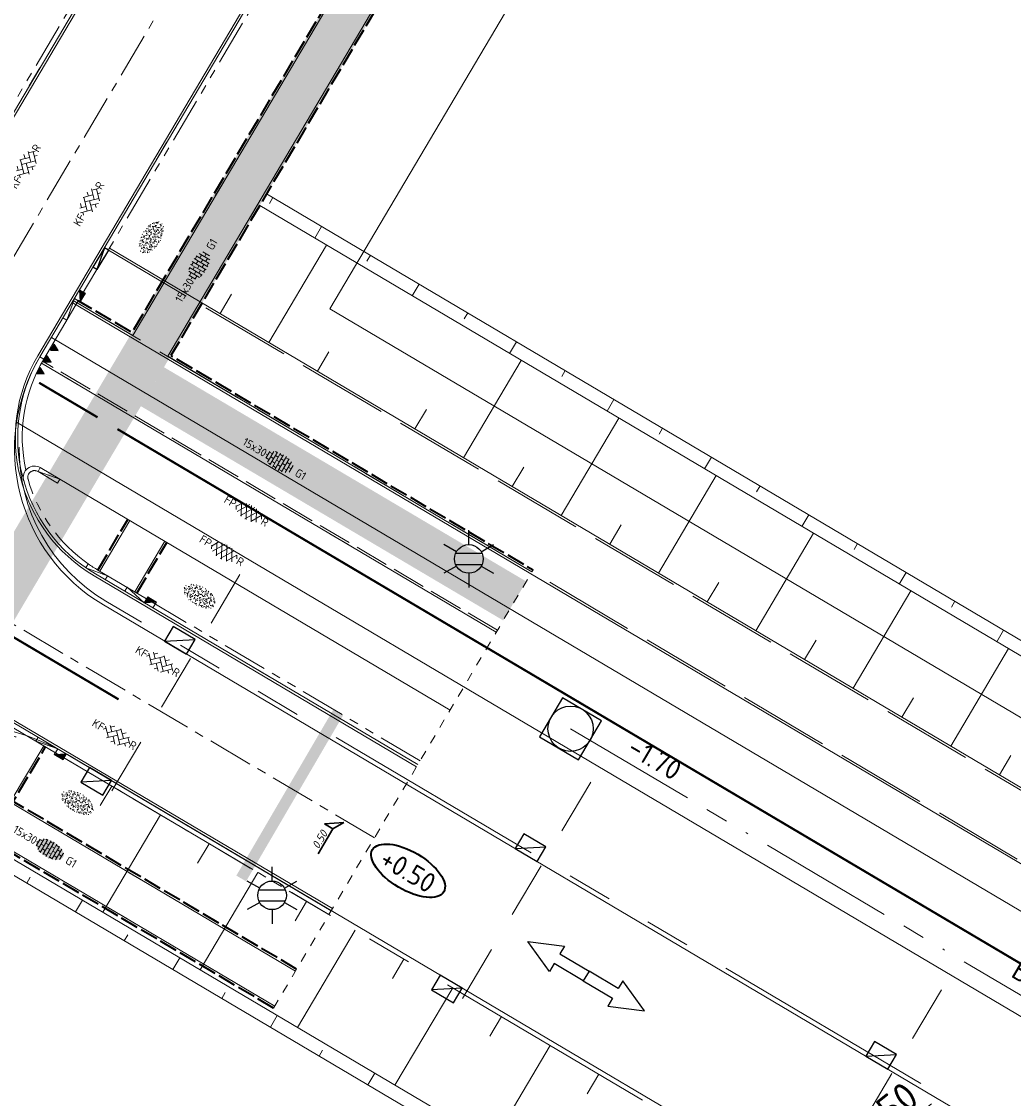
# Model space of a CAD drawing. Header units: metres. Extents: x 90704 to 91821, y 464826 to 465227.
# Tile 13 of 27: x 90816 to 90860, y 465054 to 465102. Entities that reach past the tile are written whole.
import ezdxf
from ezdxf.enums import TextEntityAlignment as Align

# ---------------------------------------------------------------- set-up
doc = ezdxf.new("R2010")
doc.units = ezdxf.units.M
for name, pattern in [('AM-AS', [16, 10, -2, 2, -2]), ('NLCS-HIDDEN', [4, 2, -2]), ('RI-BETON_700', [10, 6, -1, 1, -1, 0, -1]), ('RI-HWA_KOLKAANSLUITING', [4.3, 2.5, -1.8]), ('VH-GAZONBAND_100X200', [9.5, 7.5, -2]), ('VH-OPSLUITBAND_100X200_A', [10, 4, -1, 4, -1]), ('VH-TROTTOIRBAND_180-200', [20, 10, -2, 2, -2, 2, -2]), ('VW-30-270_STREEP', [3, 0.3, -2.7]), ('XX-HIDDEN', [4, 2, -2])]:
    doc.linetypes.add(name, pattern=pattern)
for name, color, linetype, lineweight in [('92.2_nieuwe bebouwing - new building', 21, 'Continuous', 18), ('B-WE-GW-BERM-G', 251, 'Continuous', 18), ('B-WE-GW-TALUDARCERING_KORT-G', 253, 'Continuous', 18), ('B-WE-GW-TALUDARCERING_LANG-G', 253, 'Continuous', 18), ('B-WE-IE-MEUBILAIR_WEGMEUBILAIR_LICHTMAST-S', 252, 'Continuous', 25), ('B-WE-KL-ET_LS_OV_MANTELBUIS-G', 253, 'Continuous', 18), ('B-WE-OG-WEG_RIJRICHTING-S', 253, 'Continuous', 25), ('B-WE-RI-HWA_KOLK_TROTTOIRKOLK-S', 252, 'Continuous', 25), ('B-WE-RI-HWA_KOLKAANSLUITING_PVC-G', 253, 'RI-HWA_KOLKAANSLUITING', 18), ('B-WE-RI-HWA_RIOOLPUT_INSPECTIEPUT-S', 252, 'Continuous', 25), ('B-WE-RI-HWA_STROOMRICHTING-S', 253, 'Continuous', 25), ('B-WE-RI-HWA_TRANSPORTLEIDING_BETON_700-G', 253, 'RI-BETON_700', 18), ('B-WE-VH-HOOGTELABEL-S', 253, 'Continuous', 25), ('B-WE-VH-KANTOPSLUITING_ELEMENT_VERLOOPBAND-S', 252, 'Continuous', 25), ('B-WE-VH-KANTOPSLUITING_OPSLUITBAND_100X200-G', 252, 'VH-OPSLUITBAND_100X200_A', 18), ('B-WE-VH-KANTOPSLUITING_TROTTOIRBAND_180 200_250-G', 252, 'VH-TROTTOIRBAND_180-200', 18), ('B-WE-VH-VERHARDING-G', 251, 'Continuous', 18), ('B-WE-VW-MARKERING_DWARS_DRIEHOEK-S', 253, 'Continuous', 25), ('B-WE-VW-MARKERING_LANGS_STREEP_30270-G', 253, 'VW-30-270_STREEP', 13), ('B-WE-VW-MARKERING_LANGS_STREEP_DOORGETROKKEN_010-G', 253, 'Continuous', 13), ('N-WE-GR-GRAS-S', 21, 'Continuous', 18), ('N-WE-RI-HWA_KOLK-S', 21, 'Continuous', 18), ('N-WE-VH-KANTOPSLUITING_GAZONBAND_100X200-G', 21, 'VH-GAZONBAND_100X200', 18), ('N-WE-VH-KANTOPSLUITING_INRITBAND-G', 21, 'Continuous', 18), ('N-WE-VH-KANTOPSLUITING_OPSLUITBAND_100X200-G', 21, 'VH-OPSLUITBAND_100X200_A', 35), ('N-WE-VH-KANTOPSLUITING_TROTTOIRBAND_180 200-G', 21, 'VH-TROTTOIRBAND_180-200', 18), ('N-WE-VH-KANTOPSLUITING_VERLOOPBAND-G', 21, 'VH-TROTTOIRBAND_180-200', 18), ('N-WE-VH-KANTOPSLUITING_VOORKANTBAND-G', 21, 'Continuous', 18), ('N-WE-VH-KANTVERHARDING-GD', 21, 'Continuous', 18), ('N-WE-VH-KANTVERHARDING_STREKLAAG-G', 21, 'Continuous', 18), ('N-WE-VH-M-500', 7, 'Continuous', 18), ('N-WE-VH-MATERIAALGRENS-G', 21, 'XX-HIDDEN', 18), ('N-WE-VH-VERHARDING_ASFALT-S', 21, 'Continuous', 18), ('N-WE-VH-VERHARDING_BETONSTRAATSTEEN-S', 21, 'Continuous', 18), ('N-WE-VH-VERHARDING_TEGEL-S', 21, 'Continuous', 18), ('X-XX-AL-HOOGTELABEL-S', 21, 'Continuous', 30), ('X-XX-AL-REFERENTIE-G', 7, 'Continuous', 18)]:
    doc.layers.add(name, color=color, linetype=linetype, lineweight=lineweight)
doc.layers.add('N-WE-AM-AS_WEG-G', color=21, linetype='AM-AS', lineweight=18, plot=False)
doc.layers.add('opsluitband afstand', color=21, linetype='Continuous', lineweight=18, plot=False)
doc.layers.add('N-WE-KL-STROOK-G', color=21, linetype='NLCS-HIDDEN', lineweight=18, transparency=0.5)
doc.styles.add('NLCS-ISO', font='NLCS-ISO.ttf')
doc.styles.add('NLCS-ISO-M500-T25', font='NLCS-ISO.ttf', dxfattribs={"height": 1.25})
doc.dimstyles.new('NLCS-M500-T25-PIJL_L2_H1', dxfattribs={"dimscale": 0.5, "dimtxt": 2.5, "dimasz": 2.5, "dimexe": 2, "dimexo": 2, "dimgap": 0.7, "dimtad": 1, "dimzin": 0, "dimdsep": 46, "dimtxsty": 'NLCS-ISO-M500-T25', "dimcen": 0, "dimdle": 2, "dimclrd": 256, "dimclre": 256, "dimclrt": 256, "dimadec": 1, "dimazin": 0, "dimtfac": 1, "dimtdec": 3, "dimtofl": 0, "dimtmove": 0, "dimatfit": 3, "dimfxl": 2, "dimfxlon": 1, "dimtfillclr": 256, "dimtolj": 1, "dimtzin": 0, "dimlwd": -1, "dimlwe": -1, "dimarcsym": 0})

# ---------------------------------------------------------------- blocks, each defined once
blk = doc.blocks.new('SRO-RIJRICHTING-SO')
blk.add_lwpolyline([(3, 0), (1.5, -0.65), (1.5, -0.25), (0, -0.25), (0, 0.25), (1.5, 0.25), (1.5, 0.65)], close=True)
blk = doc.blocks.new('*U80')
at = {"color": 0, "style": 'NLCS-ISO'}
for tag, p in [('BOB_LINKS', (-41.259, 3.388)), ('BOB_RECHTS', (41.252, 3.468)), ('RIOOLINFO', (-0.002, 1.911))]:
    blk.add_attdef(tag, text='', height=1.8, rotation=0.05563, dxfattribs=at).set_placement(p, align=Align.MIDDLE_CENTER)
blk = doc.blocks.new('B-SRI-KOLK_TROTTOIR-SO')
blk.add_line((-1.125, 0), (1.125, 1.5))
at = {"flags": 128}
blk.add_lwpolyline([(-1.125, 0), (1.125, 0), (1.125, 1.5), (-1.125, 1.5)], close=True, dxfattribs=at)
blk = doc.blocks.new('SAL-HOOGTELABEL_AANLEG-SO')
at = {"linetype": 'Continuous', "lineweight": 35}
blk.add_ellipse((0, 0), major_axis=(-7.32, 0), ratio=0.459953, dxfattribs=at)
at = {"style": 'NLCS-ISO'}
blk.add_attdef('HOOGTE', text='', height=3.5, dxfattribs=at).set_placement((0, 0), align=Align.MIDDLE_CENTER)
blk = doc.blocks.new('N-SVW-MARKERING_DWARS_DRIEHOEK_30 30')
at = {"flags": 128}
blk.add_lwpolyline([(0.15, -0.15), (0.3, 0.15), (0, 0.15)], close=True, dxfattribs=at)
blk.add_solid([(0, 0.15), (0.3, 0.15), (0.15, -0.15), (0.3, 0.15)])
blk = doc.blocks.new('SVH-KANTOPSLUITING_VERLOOP_180 200X250_50 200X200_LINKS')
for p, q in [((1, 0), (0, -0.2)), ((0, -0.2), (0, 0)), ((1, 0), (0, 0)), ((1, -0.2), (1, 0)), ((1, -0.2), (0, -0.2))]:
    blk.add_line(p, q)
blk = doc.blocks.new('SVH-ASFALT_KL-SO')
at = {"ltscale": 0.1}
for p, q in [((-3.32, -0.4), (-2.47, 1.08)), ((-1.25, -1.65), (-2.73, 0.92)), ((-2.51, -1.23), (-0.92, 1.53)), ((0.09, -1.73), (-1.71, 1.38)), ((-1.45, -1.61), (0.37, 1.54)), ((1.26, -1.54), (-0.53, 1.56)), ((-0.24, -1.74), (1.52, 1.29)), ((2.29, -1.09), (0.8, 1.48)), ((1.15, -1.58), (2.49, 0.75)), ((2.91, 0.06), (2.53, 0.71)), ((-2.96, -0.91), (-3.37, -0.2))]:
    blk.add_line(p, q, dxfattribs=at)
at = {"style": 'NLCS-ISO'}
blk.add_attdef('FUNCTIE_VERHARDING', text='', height=1.8, dxfattribs=at).set_placement((-3.62, -0.09), align=Align.MIDDLE_RIGHT)
blk.add_attdef('KLEUR', text='', height=1.8, dxfattribs=at).set_placement((3.17, -0.09), align=Align.MIDDLE_LEFT)
at = {"style": 'NLCS-ISO', "flags": 1}
blk.add_attdef('FUNCTIE', text='', height=1.8, dxfattribs=at).set_placement((0.12, -3.58), align=Align.MIDDLE_CENTER)
blk = doc.blocks.new('SVH-TEGEL_150X300_DIK_HALFST_KL-SO')
h = blk.add_hatch(color=254)
h.dxf.hatch_style = 1
edge = h.paths.add_edge_path()
edge.add_ellipse((0, 0), major_axis=(-3.39, 0), ratio=0.53738, start_angle=0, end_angle=360)
for p, q in [((-3, 0), (-3.39, 0)), ((-3, -0.85), (-3, 0.85)), ((-2.25, 0.75), (-3, 0.75)), ((-2.25, -1.37), (-2.25, 1.37)), ((-1.5, 0), (-2.25, 0)), ((-1.5, 1.5), (-1.93, 1.5)), ((-1.5, -1.64), (-1.5, 1.64)), ((-0.75, 0.75), (-1.5, 0.75)), ((-0.75, -1.78), (-0.75, 1.78)), ((0, 1.5), (-0.75, 1.5)), ((0, 0), (-0.75, 0)), ((0, -1.82), (0, 1.82)), ((0.75, 0.75), (0, 0.75)), ((0.75, -1.78), (0.75, 1.78)), ((1.5, 1.5), (0.75, 1.5)), ((1.5, -1.64), (1.5, 1.64)), ((2.25, 0.75), (1.5, 0.75)), ((2.25, -1.37), (2.25, 1.37)), ((3, -0.85), (3, 0.85)), ((3.09, 0.75), (3, 0.75)), ((-2.25, -0.75), (-3, -0.75)), ((-1.5, -1.5), (-1.93, -1.5)), ((-0.75, -0.75), (-1.5, -0.75)), ((0, -1.5), (-0.75, -1.5)), ((0.75, -0.75), (0, -0.75)), ((1.5, 0), (0.75, 0)), ((1.5, -1.5), (0.75, -1.5)), ((2.25, -0.75), (1.5, -0.75)), ((3, 0), (2.25, 0)), ((3.09, -0.75), (3, -0.75))]:
    blk.add_line(p, q)
at = {"style": 'NLCS-ISO'}
blk.add_attdef('FORMAAT', text='', height=1.8, dxfattribs=at).set_placement((-3.49, 0), align=Align.MIDDLE_RIGHT)
blk.add_attdef('KLEUR', text='', height=1.8, dxfattribs=at).set_placement((3.19, 0), align=Align.MIDDLE_LEFT)
at = {"style": 'NLCS-ISO', "flags": 1}
blk.add_attdef('FUNCTIE', text='', height=1.8, dxfattribs=at).set_placement((0.12, -3.58), align=Align.MIDDLE_CENTER)
blk = doc.blocks.new('SGR-GRAS_01-SO')
at = {"ltscale": 0.1}
for p, q in [((-3.93, -0.14), (-3.95, 0.01)), ((-3.86, 0.38), (-3.85, 0.49)), ((-3.79, 0.47), (-3.84, 0.51)), ((-3.34, 0.05), (-3.19, 0.09)), ((-3.19, 0.48), (-3.3, 0.59)), ((-3.06, 0.63), (-3.19, 0.71)), ((-2.9, 1.29), (-3.04, 1.33)), ((-3.03, 0.37), (-2.88, 0.37)), ((-2.94, 1.15), (-2.96, 1.3)), ((-2.72, 0.41), (-2.86, 0.45)), ((-2.85, 0.95), (-2.71, 0.99)), ((-2.84, 0.26), (-2.71, 0.34)), ((-2.74, 0.02), (-2.76, 0.17)), ((-2.75, 0.21), (-2.64, 0.32)), ((-2.67, 0.22), (-2.66, 0.37)), ((-2.6, 1.52), (-2.65, 1.55)), ((-2.57, 1.37), (-2.56, 1.52)), ((-2.33, 0.79), (-2.46, 0.86)), ((-2.34, 0.48), (-2.45, 0.59)), ((-2.31, 1.29), (-2.41, 1.4)), ((-2.22, 0.34), (-2.08, 0.38)), ((-2.06, 0.06), (-2.19, 0.13)), ((-1.88, 1.68), (-2.01, 1.76)), ((-1.94, 1.02), (-1.83, 1.13)), ((-1.79, 0.99), (-1.93, 1.03)), ((-1.88, 0.37), (-1.73, 0.37)), ((-1.85, 0.84), (-1.72, 0.91)), ((-1.78, 1.62), (-1.63, 1.62)), ((-1.75, 1.31), (-1.77, 1.46)), ((-1.61, 0.11), (-1.75, 0.15)), ((-1.74, 1.25), (-1.6, 1.29)), ((-1.61, 0.95), (-1.74, 1.02)), ((-1.49, 0.48), (-1.6, 0.59)), ((-1.46, 1.29), (-1.57, 1.4)), ((-1.55, 0.18), (-1.57, 0.33)), ((-1.48, 0.07), (-1.46, 0.22)), ((-1.34, 0.21), (-1.47, 0.29)), ((-1.38, 1.21), (-1.36, 1.36)), ((-1.15, 1.84), (-1.28, 1.91)), ((-1.12, 1.84), (-1.02, 1.94)), ((-1.11, 0.64), (-0.97, 0.68)), ((-0.88, 1.11), (-1.01, 1.18)), ((-0.85, 1.57), (-1, 1.61)), ((-0.85, 1.41), (-0.72, 1.49)), ((-0.67, 0.69), (-0.82, 0.73)), ((-0.65, 0.48), (-0.75, 0.59)), ((-0.61, 0.37), (-0.74, 0.45)), ((-0.73, 0.37), (-0.58, 0.37)), ((-0.61, 1.29), (-0.72, 1.4)), ((-0.63, 1.62), (-0.48, 1.62)), ((-0.63, 1.55), (-0.49, 1.59)), ((-0.56, 1.47), (-0.58, 1.62)), ((-0.42, 2), (-0.54, 2.06)), ((-0.49, 0.03), (-0.34, 0.07)), ((-0.36, 0.34), (-0.38, 0.48)), ((-0.16, 1.26), (-0.29, 1.34)), ((-0.29, -0.09), (-0.27, 0.06)), ((-0.19, 1.06), (-0.17, 1.21)), ((-0.17, 0.32), (-0.06, 0.42)), ((-0.14, 0.38), (-0.01, 0.45)), ((0.11, 0.53), (-0.02, 0.61)), ((0, 0.94), (0.14, 0.98)), ((0.2, 0.48), (0.1, 0.59)), ((0.26, 1.27), (0.11, 1.31)), ((0.24, 1.29), (0.13, 1.4)), ((0.15, 1.99), (0.28, 2.06)), ((0.44, 0.4), (0.29, 0.43)), ((0.42, 0.37), (0.57, 0.37)), ((0.57, 1.42), (0.44, 1.5)), ((0.48, 1.85), (0.62, 1.88)), ((0.52, 1.62), (0.67, 1.62)), ((0.63, 1.63), (0.61, 1.78)), ((0.63, 0.33), (0.77, 0.37)), ((0.64, 1.13), (0.75, 1.24)), ((0.84, 0.69), (0.71, 0.76)), ((0.83, 0.5), (0.81, 0.64)), ((0.86, 0.95), (0.99, 1.03)), ((1.05, 0.48), (0.94, 0.59)), ((1.09, 1.29), (0.98, 1.4)), ((1.11, -0.04), (0.98, 0.03)), ((1, 0.9), (1.02, 1.05)), ((1.19, 1.85), (1.04, 1.89)), ((1.11, 1.24), (1.25, 1.28)), ((1.3, 1.58), (1.17, 1.65)), ((1.37, 0.97), (1.22, 1.01)), ((1.55, 0.1), (1.4, 0.14)), ((1.57, 0.85), (1.44, 0.92)), ((1.57, 0.37), (1.72, 0.37)), ((1.67, 1.62), (1.82, 1.62)), ((1.84, 0.11), (1.71, 0.19)), ((1.74, 0.63), (1.88, 0.67)), ((1.9, 0.48), (1.79, 0.59)), ((1.82, 1.79), (1.81, 1.85)), ((1.93, 1.29), (1.83, 1.4)), ((1.85, 1.53), (1.98, 1.6)), ((2.02, 1.74), (1.89, 1.81)), ((2.02, 0.66), (2, 0.8)), ((2.3, 1.55), (2.15, 1.59)), ((2.29, 1), (2.16, 1.08)), ((2.2, 0.75), (2.21, 0.9)), ((2.22, 1.53), (2.36, 1.57)), ((2.48, 0.68), (2.33, 0.72)), ((2.37, 0.02), (2.51, 0.06)), ((2.41, 0.42), (2.52, 0.53)), ((2.56, 0.27), (2.43, 0.35)), ((2.57, 0.5), (2.7, 0.57)), ((2.75, 0.48), (2.64, 0.59)), ((2.78, 1.29), (2.68, 1.4)), ((2.72, 0.37), (2.87, 0.37)), ((2.85, 0.93), (2.99, 0.97)), ((3.02, 1.16), (2.89, 1.24)), ((3.29, 0.43), (3.16, 0.5)), ((3.21, 0.81), (3.19, 0.96)), ((3.39, 0.6), (3.4, 0.75)), ((3.59, 0.38), (3.44, 0.42)), ((3.48, 0.32), (3.62, 0.36)), ((3.6, 0.48), (3.49, 0.59)), ((3.87, 0.37), (3.9, 0.37)), ((-3.84, -0.31), (-3.71, -0.24)), ((-3.65, -0.17), (-3.79, -0.13)), ((-3.52, -0.26), (-3.65, -0.18)), ((-3.56, -0.6), (-3.46, -0.5)), ((-3.25, -0.99), (-3.38, -0.92)), ((-3.26, -1.14), (-3.37, -1.04)), ((-3.23, -0.33), (-3.33, -0.23)), ((-3.13, -0.88), (-2.98, -0.88)), ((-3.07, -1.31), (-3, -1.27)), ((-2.79, -0.1), (-2.92, -0.03)), ((-2.77, -0.92), (-2.76, -0.77)), ((-2.71, -0.56), (-2.56, -0.52)), ((-2.54, -0.46), (-2.68, -0.42)), ((-2.52, -0.83), (-2.65, -0.76)), ((-2.54, -1.11), (-2.56, -0.97)), ((-2.41, -1.14), (-2.52, -1.04)), ((-2.36, -1.34), (-2.5, -1.3)), ((-2.38, -0.33), (-2.48, -0.23)), ((-2.25, -1.57), (-2.38, -1.49)), ((-2.13, -0.77), (-2, -0.7)), ((-2.08, -1.17), (-1.93, -1.13)), ((-1.98, -0.88), (-1.83, -0.88)), ((-1.79, -0.68), (-1.92, -0.6)), ((-1.8, -1.31), (-1.69, -1.2)), ((-1.67, -1.89), (-1.71, -1.85)), ((-1.57, -1.14), (-1.67, -1.04)), ((-1.53, -1.41), (-1.66, -1.33)), ((-1.53, -0.33), (-1.64, -0.23)), ((-1.6, -0.26), (-1.45, -0.22)), ((-1.58, -1.08), (-1.56, -0.93)), ((-1.43, -0.76), (-1.57, -0.72)), ((-1.45, -1.78), (-1.3, -1.74)), ((-1.42, -1.8), (-1.29, -1.73)), ((-1.25, -1.64), (-1.39, -1.6)), ((-1.35, -0.95), (-1.37, -0.81)), ((-1.07, -0.52), (-1.2, -0.44)), ((-1.16, -1.99), (-1.17, -1.94)), ((-1.13, -0.2), (-1, -0.12)), ((-0.98, -0.5), (-0.88, -0.39)), ((-0.97, -0.87), (-0.82, -0.83)), ((-0.8, -1.25), (-0.93, -1.18)), ((-0.75, -1.96), (-0.86, -1.85)), ((-0.83, -0.88), (-0.68, -0.88)), ((-0.72, -1.14), (-0.82, -1.04)), ((-0.68, -0.33), (-0.79, -0.23)), ((-0.53, -1.98), (-0.66, -1.91)), ((-0.5, -0.18), (-0.64, -0.14)), ((-0.34, -0.36), (-0.47, -0.29)), ((-0.32, -1.06), (-0.46, -1.02)), ((-0.42, -1.23), (-0.29, -1.15)), ((-0.39, -1.23), (-0.37, -1.08)), ((-0.34, -1.48), (-0.19, -1.44)), ((-0.14, -1.94), (-0.28, -1.9)), ((-0.07, -1.09), (-0.2, -1.02)), ((-0.16, -0.8), (-0.18, -0.65)), ((-0.03, -2.02), (0.08, -1.91)), ((0.1, -1.96), (-0.01, -1.85)), ((0.04, -1.93), (0.02, -1.78)), ((0.13, -1.14), (0.03, -1.04)), ((0.17, -0.33), (0.06, -0.23)), ((0.2, -1.83), (0.07, -1.75)), ((0.14, -0.57), (0.29, -0.54)), ((0.38, -0.2), (0.25, -0.13)), ((0.32, -0.88), (0.47, -0.88)), ((0.34, -2.07), (0.44, -2.05)), ((0.62, -0.48), (0.47, -0.44)), ((0.65, -0.94), (0.52, -0.86)), ((0.57, -0.65), (0.7, -0.58)), ((0.79, -1.36), (0.65, -1.32)), ((0.77, -1.18), (0.92, -1.14)), ((0.79, -1.2), (0.89, -1.1)), ((0.92, -1.67), (0.79, -1.59)), ((0.8, -1.39), (0.82, -1.24)), ((0.94, -1.96), (0.84, -1.85)), ((0.98, -1.14), (0.87, -1.04)), ((0.9, -0.24), (0.92, -0.09)), ((1.02, -0.33), (0.91, -0.23)), ((1.03, -0.64), (1.01, -0.49)), ((1.23, -1.77), (1.21, -1.62)), ((1.25, -0.28), (1.4, -0.24)), ((1.38, -0.78), (1.25, -0.7)), ((1.29, -1.69), (1.42, -1.61)), ((1.4, -1.79), (1.55, -1.75)), ((1.47, -0.88), (1.62, -0.88)), ((1.65, -1.51), (1.52, -1.44)), ((1.57, -0.08), (1.7, 0)), ((1.73, -0.78), (1.58, -0.74)), ((1.6, -0.39), (1.7, -0.28)), ((1.71, -1.88), (1.69, -1.85)), ((1.83, -1.14), (1.72, -1.04)), ((1.86, -0.33), (1.76, -0.23)), ((1.91, -1.65), (1.76, -1.62)), ((1.88, -0.88), (2.03, -0.85)), ((2.11, -0.62), (1.98, -0.54)), ((2, -1.54), (2.01, -1.39)), ((2.1, -0.4), (2.11, -0.25)), ((2.22, -0.48), (2.2, -0.33)), ((2.38, -1.35), (2.25, -1.28)), ((2.28, -1.11), (2.41, -1.04)), ((2.42, -1.61), (2.4, -1.46)), ((2.66, -0.2), (2.51, -0.16)), ((2.51, -1.49), (2.66, -1.45)), ((2.68, -1.14), (2.57, -1.04)), ((2.71, -0.33), (2.61, -0.23)), ((2.62, -0.88), (2.77, -0.88)), ((2.84, -1.08), (2.69, -1.04)), ((2.83, -0.46), (2.7, -0.39)), ((3.1, -1.19), (2.97, -1.12)), ((2.99, -0.59), (3.14, -0.55)), ((3.28, -0.54), (3.41, -0.46)), ((3.29, -0.55), (3.3, -0.4)), ((3.37, -1.09), (3.47, -0.99)), ((3.41, -0.32), (3.39, -0.17)), ((3.43, -1.04), (3.42, -1.04)), ((3.56, -0.3), (3.43, -0.23)), ((3.56, -0.33), (3.46, -0.23)), ((3.77, -0.5), (3.62, -0.46))]:
    blk.add_line(p, q, dxfattribs=at)
at = {"ltscale": 0.1, "style": 'NLCS-ISO'}
blk.add_attdef('TYPE', text='', height=1.8, dxfattribs=at).set_placement((6.94, -0.03), align=Align.MIDDLE_CENTER)
blk = doc.blocks.new('bio partner 5')
at = {"layer": '92.2_nieuwe bebouwing - new building', "color": 7}
blk.add_lwpolyline([(106867, 463531), (226792, 463531), (226793, 513532), (129658, 513532), (129658, 509895), (95487, 498948)], close=True, dxfattribs=at)
blk = doc.blocks.new('SVH-BSS_KEIFORMAAT_KEPER_KL-SO')
for p, q in [((-3.44, -0.47), (-2.97, 0)), ((-3.31, 0.34), (-1.48, -1.48)), ((-2.52, 1.03), (-1.48, 0)), ((-2.23, -0.74), (0, 1.48)), ((-2.23, 0.74), (-1.57, 1.4)), ((-1.77, -1.77), (0, 0)), ((-0.74, 0.74), (1.48, -1.48)), ((-0.1, 1.58), (1.48, 0)), ((0.74, 0.74), (1.4, 1.4)), ((0.74, -0.74), (2.46, 0.98)), ((1.06, -1.91), (2.97, 0)), ((2.23, 0.74), (3.31, -0.34)), ((-0.74, -0.74), (0.5, -1.99)), ((-0.52, -2), (0, -1.48)), ((2.23, -0.74), (2.72, -1.24))]:
    blk.add_line(p, q)
at = {"style": 'NLCS-ISO'}
blk.add_attdef('FORMAAT', text='', height=1.8, dxfattribs=at).set_placement((-3.47, -0.23), align=Align.MIDDLE_RIGHT)
blk.add_attdef('KLEUR', text='', height=1.8, dxfattribs=at).set_placement((3.32, -0.22), align=Align.MIDDLE_LEFT)
at = {"style": 'NLCS-ISO', "flags": 1}
blk.add_attdef('FUNCTIE', text='', height=1.8, dxfattribs=at).set_placement((0.12, -3.58), align=Align.MIDDLE_CENTER)
blk = doc.blocks.new('N-SRI-KOLK_TROTTOIR-SO')
blk.add_hatch(color=256).paths.add_polyline_path([(1.125, 1.5), (-1.125, 1.5), (-1.125, 0)])
blk.add_line((-1.125, 0), (1.125, 1.5))
at = {"flags": 128}
blk.add_lwpolyline([(-1.125, 0), (1.125, 0), (1.125, 1.5), (-1.125, 1.5)], close=True, dxfattribs=at)
blk = doc.blocks.new('B-SAL-HOOGTELABEL_01-SO_1')
for p, q in [((-0.00246, 0.00131), (-0.00246, 0.00344)), ((-0.00246, 0.00344), (0, 0)), ((-0.00246, 0.00131), (-0.00884, 0.00131)), ((0, 0), (-0.00246, 0.00131))]:
    blk.add_line(p, q)
at = {"style": 'NLCS-ISO', "oblique": 13.5}
blk.add_attdef('...', text='', height=0.0018, dxfattribs=at).set_placement((-0.00596, 0.00261), align=Align.MIDDLE_CENTER)
blk = doc.blocks.new('51005749-X003-ONT westelijke ringbaan')
at = {"layer": 'N-WE-AM-AS_WEG-G', "ltscale": 0.2, "flags": 128}
for points in [[(91107.756, 465160.157), (90910.306, 464826.386), (90724.12, 464936.552), (90886.313, 465210.666), (90939.595, 465198.513)], [(90831.792, 465065.917), (90808.737, 465079.559)]]:
    blk.add_lwpolyline(points, dxfattribs=at)
at = {"layer": 'N-WE-KL-STROOK-G', "flags": 128}
blk.add_lwpolyline([(90937.416, 465188.958, 2, 2, 0), (90888.444, 465200.128, 2, 2, 0), (90810.375, 465068.188, 2, 2, 0), (90735.715, 464942.008, 2, 2, 0), (90752.11, 464932.307, 0, 0, 0)], format="xyseb", dxfattribs=at)
at = {"layer": 'N-WE-KL-STROOK-G', "const_width": 2, "flags": 128}
blk.add_lwpolyline([(90821.986, 465085.847), (90837.987, 465076.381)], dxfattribs=at)
at = {"layer": 'N-WE-VH-KANTOPSLUITING_GAZONBAND_100X200-G', "ltscale": 0.2, "flags": 128}
blk.add_lwpolyline([(90837.22, 465075.085), (90817.135, 465086.976)], dxfattribs=at)
at = {"layer": 'N-WE-VH-KANTOPSLUITING_INRITBAND-G', "flags": 128}
for points in [[(90816.393, 465082.156, -0.189235), (90817.186, 465087.062), (90818.713, 465089.644)], [(90821.725, 465076.474), (90819.574, 465077.748, -0.018351), (90819.154, 465078.017)], [(90815.11, 465071.188, -0.014673), (90815.462, 465071), (90817.7, 465069.676)]]:
    blk.add_lwpolyline(points, format="xyb", dxfattribs=at)
for points in [[(90818.541, 465089.746), (90818.204, 465088.784)], [(90818.713, 465089.644), (90818.541, 465089.746)], [(90818.204, 465088.784), (90818.032, 465088.885)], [(90817.186, 465087.062), (90817.014, 465087.164)], [(90819.154, 465078.017), (90819.052, 465077.845)], [(90820.004, 465077.493), (90819.052, 465077.845)], [(90820.004, 465077.493), (90819.902, 465077.321)], [(90820.864, 465076.983), (90820.762, 465076.811)], [(90821.623, 465076.302), (90820.864, 465076.983)], [(90821.725, 465076.474), (90821.623, 465076.302)], [(90816.84, 465070.186), (90816.942, 465070.358)], [(90816.839, 465070.185), (90817.802, 465069.848)], [(90817.7, 465069.676), (90817.802, 465069.848)]]:
    blk.add_lwpolyline(points, dxfattribs=at)
at = {"layer": 'N-WE-VH-KANTOPSLUITING_OPSLUITBAND_100X200-G', "ltscale": 0.2, "flags": 128}
for points in [[(90937.838, 465190.811), (90888.436, 465202.079), (90821.08, 465088.243), (90818.713, 465089.644)], [(90936.993, 465187.106), (90888.452, 465198.178), (90822.801, 465087.224), (90838.799, 465077.753)], [(90819.574, 465077.748), (90820.898, 465079.984)], [(90821.295, 465076.729), (90822.619, 465078.965)], [(90828.356, 465060.113), (90815.843, 465067.521), (90817.27, 465069.931)], [(90827.337, 465058.392), (90811.344, 465067.861), (90737.084, 464942.36), (90769.831, 464922.983)]]:
    blk.add_lwpolyline(points, dxfattribs=at)
at = {"layer": 'N-WE-VH-KANTOPSLUITING_TROTTOIRBAND_180 200-G', "ltscale": 0.2, "flags": 128}
for points in [[(90812.776, 465093.159), (90878.421, 465204.102, -0.290142), (90894.345, 465212.225), (90894.366, 465212.223, 0.368849), (90899.467, 465215.807)], [(90938.828, 465195.149), (90894.972, 465205.152, 0.326058), (90884.359, 465200.588), (90818.713, 465089.644)], [(90819.154, 465078.017, -0.173943), (90816.491, 465081.759, -0.676572), (90816.933, 465082.099)]]:
    blk.add_lwpolyline(points, format="xyb", dxfattribs=at)
for points in [[(90833.807, 465069.321), (90821.725, 465076.474)], [(90817.7, 465069.676), (90829.782, 465062.523)]]:
    blk.add_lwpolyline(points, dxfattribs=at)
at = {"layer": 'N-WE-VH-KANTOPSLUITING_VERLOOPBAND-G', "flags": 128}
for points in [[(90817.035, 465082.271), (90816.933, 465082.099), (90817.794, 465081.589), (90817.895, 465081.761)], [(90816.933, 465082.099), (90817.895, 465081.761)]]:
    blk.add_lwpolyline(points, dxfattribs=at)
at = {"layer": 'N-WE-VH-KANTOPSLUITING_VOORKANTBAND-G', "flags": 128}
for points in [[(90705.122, 464941.095), (90718.396, 464941.896, 0.249014), (90726.399, 464946.786), (90801.382, 465073.51), (90878.593, 465204, -0.290142), (90894.326, 465212.026), (90894.347, 465212.024, 0.368752), (90899.66, 465215.755, 0.429452), (90899.276, 465216.37)], [(90833.705, 465069.149), (90819.472, 465077.576, -0.414141), (90817.013, 465087.164), (90884.187, 465200.69, -0.326058), (90895.017, 465205.347), (90938.872, 465195.344)], [(90816.299, 465081.705, -0.676572), (90817.035, 465082.271)], [(90765.452, 464915.582), (90737.051, 464932.387, -0.414214), (90733.537, 464946.085), (90806.065, 465068.66, -0.418253), (90815.737, 465071.07), (90816.081, 465070.867), (90829.884, 465062.695)]]:
    blk.add_lwpolyline(points, format="xyb", dxfattribs=at)
for points in [[(90937.816, 465190.713), (90888.485, 465201.965), (90821.115, 465088.106), (90818.663, 465089.558)], [(90937.016, 465187.203), (90888.403, 465198.291), (90822.664, 465087.189), (90838.748, 465077.667)], [(90837.169, 465074.999), (90817.086, 465086.889)], [(90817.035, 465082.271), (90817.895, 465081.761)], [(90819.66, 465077.697), (90820.984, 465079.933)], [(90821.208, 465076.78), (90822.533, 465079.016)], [(90828.305, 465060.027), (90815.706, 465067.486), (90817.184, 465069.982)], [(90827.388, 465058.479), (90811.309, 465067.998), (90736.947, 464942.324), (90769.78, 464922.897)]]:
    blk.add_lwpolyline(points, dxfattribs=at)
at = {"layer": 'N-WE-VH-KANTVERHARDING-GD', "flags": 128}
blk.add_lwpolyline([(90835.131, 465071.557), (90817.895, 465081.761)], dxfattribs=at)
at = {"layer": 'N-WE-VH-KANTVERHARDING_STREKLAAG-G', "flags": 128}
for points in [[(90705.128, 464940.99), (90718.402, 464941.791, 0.249014), (90726.49, 464946.732), (90801.472, 465073.456), (90878.683, 465203.947, -0.290142), (90894.317, 465211.922), (90894.337, 465211.92, 0.388065), (90899.837, 465216.066), (90901.676, 465225.928)], [(90833.652, 465069.058), (90819.418, 465077.485, -0.414141), (90816.923, 465087.217), (90884.096, 465200.743, -0.326058), (90895.04, 465205.45), (90938.896, 465195.447)], [(90765.398, 464915.491), (90736.998, 464932.296, -0.414214), (90733.447, 464946.139), (90805.974, 465068.714, -0.414286), (90815.709, 465071.209), (90829.938, 465062.785)]]:
    blk.add_lwpolyline(points, format="xyb", dxfattribs=at)
at = {"layer": 'N-WE-VH-MATERIAALGRENS-G', "ltscale": 0.2, "flags": 128}
blk.add_lwpolyline([(90827.337, 465058.392), (90838.799, 465077.753)], dxfattribs=at)
at = {"layer": 'opsluitband afstand', "flags": 128}
for points in [[(90816.545, 465099.136), (90817.02, 465099.939)], [(90822.14, 465095.827), (90822.614, 465096.63)], [(90824.764, 465094.273), (90825.239, 465095.076)], [(90826.313, 465093.357), (90826.788, 465094.159)], [(90819.488, 465089.07), (90820.29, 465088.594)], [(90817.908, 465086.402), (90818.711, 465085.927)], [(90831.401, 465082.017), (90832.203, 465081.541)], [(90829.822, 465079.349), (90830.625, 465078.873)], [(90826.361, 465073.497), (90827.163, 465073.022)], [(90822.541, 465067.042), (90823.344, 465066.567)], [(90820.963, 465064.374), (90821.765, 465063.899)], [(90820.046, 465062.825), (90820.849, 465062.35)]]:
    blk.add_lwpolyline(points, dxfattribs=at)
at = {"layer": '92.2_nieuwe bebouwing - new building', "lineweight": 9, "ltscale": 20, "xscale": 0.0009999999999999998, "yscale": 0.0009999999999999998, "zscale": 0.0009999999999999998, "rotation": 239.3872028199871}
blk.add_blockref('bio partner 5', (90546.388, 465520.51), dxfattribs=at)
at = {"layer": 'N-WE-GR-GRAS-S', "xscale": 0.2, "yscale": 0.2, "zscale": 0.2}
for p, rotation in [((90821.939, 465092.448), 59.38720282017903), ((90824.082, 465076.591), 329.3899999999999), ((90818.683, 465067.47), 329.3899999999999)]:
    blk.add_blockref('SGR-GRAS_01-SO', p, dxfattribs=dict(at, rotation=rotation))
at = {"layer": 'N-WE-RI-HWA_KOLK-S', "xscale": 0.1999999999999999, "yscale": 0.1999999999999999, "zscale": 0.1999999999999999}
for p, rotation in [((90818.656, 465089.94), 239.3872028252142), ((90821.817, 465076.187), 329.3729713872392), ((90817.996, 465069.734), 149.372971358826)]:
    blk.add_blockref('N-SRI-KOLK_TROTTOIR-SO', p, dxfattribs=dict(at, rotation=rotation))
at = {"layer": 'N-WE-VH-VERHARDING_ASFALT-S', "xscale": 0.2, "yscale": 0.2, "zscale": 0.2, "rotation": 329.3899999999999}
for p in [(90826.289, 465080.282), (90825.203, 465078.534)]:
    blk.add_blockref('SVH-ASFALT_KL-SO', p, dxfattribs=at).add_auto_attribs({'FUNCTIE_VERHARDING': 'FP', 'KLEUR': 'R'})
at = {"layer": 'N-WE-VH-VERHARDING_BETONSTRAATSTEEN-S', "xscale": 0.2, "yscale": 0.2, "zscale": 0.2}
for p, rotation in [((90816.412, 465095.72), 59.38999999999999), ((90819.209, 465094.065), 59.38999999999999), ((90822.358, 465073.678), 329.3899999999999), ((90820.448, 465070.451), 329.3899999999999)]:
    blk.add_blockref('SVH-BSS_KEIFORMAAT_KEPER_KL-SO', p, dxfattribs=dict(at, rotation=rotation)).add_auto_attribs({'FORMAAT': 'KF', 'KLEUR': 'R'})
at = {"layer": 'N-WE-VH-VERHARDING_TEGEL-S', "xscale": 0.2, "yscale": 0.2, "zscale": 0.2}
for p, rotation in [((90824.053, 465091.199), 59.38999999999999), ((90827.596, 465082.526), 329.394823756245), ((90817.459, 465065.403), 329.394823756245)]:
    blk.add_blockref('SVH-TEGEL_150X300_DIK_HALFST_KL-SO', p, dxfattribs=dict(at, rotation=rotation)).add_auto_attribs({'FORMAAT': '15x30', 'KLEUR': ' G1'})
at = {"layer": 'X-XX-AL-HOOGTELABEL-S', "ltscale": 1000, "xscale": 200, "yscale": 200, "zscale": 200, "rotation": 59.38999999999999}
blk.add_blockref('B-SAL-HOOGTELABEL_01-SO_1', (90830.433, 465066.599), dxfattribs=at).add_auto_attribs({'...': '0.50'})
blk = doc.blocks.new('B-SIE-WEG_LICHTMAST-SO')
at = {"ltscale": 0.1}
for p, q in [((0, 1.266), (0, 2.531)), ((-1.096, 0.633), (-2.192, 1.266)), ((1.096, 0.633), (2.192, 1.266)), ((-1.096, -0.633), (-2.192, -1.266)), ((1.096, -0.633), (2.192, -1.266)), ((0, -1.266), (0, -2.531))]:
    blk.add_line(p, q, dxfattribs=at)
at = {"flags": 128}
for points in [[(-1.163, 0.5), (1.163, 0.5)], [(-1.163, -0.5), (1.163, -0.5)]]:
    blk.add_lwpolyline(points, dxfattribs=at)
at = {"ltscale": 0.1}
blk.add_circle((0, 0), 1.266, dxfattribs=at)
at = {"style": 'NLCS-ISO'}
blk.add_attdef('TYPE', text='', height=1.8, dxfattribs=at).set_placement((0, 2.531), align=Align.BOTTOM_CENTER)
blk = doc.blocks.new('B-SRI-PUT_HWA-SO')
at = {"lineweight": -3, "flags": 128}
blk.add_lwpolyline([(-2, -2), (2, -2), (2, 2), (-2, 2)], close=True, dxfattribs=at)
at = {"lineweight": -3}
blk.add_circle((0, 0), 2, dxfattribs=at)
blk = doc.blocks.new('*D118')
at = {"layer": 'Defpoints', "color": 0, "transparency": 16777216}
for p in [(90850.248, 465049.309), (90842.793, 465043.421)]:
    blk.add_point(p, dxfattribs=at)
at = {"layer": 'N-WE-VH-M-500', "transparency": 16777216}
blk.add_line((90856.389, 465054.158), (90851.229, 465050.083), dxfattribs=at)
blk.add_solid([(90851.1, 465050.247), (90851.358, 465049.92), (90850.248, 465049.309)], dxfattribs=at)
at = {"layer": 'N-WE-VH-M-500', "transparency": 16777216, "insert": (90853.696, 465053.273), "char_height": 1.25, "attachment_point": 5, "rotation": 38.2996, "style": 'NLCS-ISO-M500-T25'}
blk.add_mtext('\\A1;R=9.50', dxfattribs=at)

msp = doc.modelspace()

# ---------------------------------------------------------------- linework, layer by layer
at = {"layer": 'B-WE-GW-BERM-G', "flags": 128}
for points in [[(90827.029, 465094.368), (90870.399, 465068.69)], [(90826.723, 465093.852), (90870.609, 465067.868)]]:
    msp.add_lwpolyline(points, dxfattribs=at)
for points in [[(90815.588, 465065.115), (90913.893, 465006.912, 0.234661), (90925.604, 465006.049, 0.234661)], [(90815.283, 465064.599), (90913.587, 465006.396, 0.207317), (90924.473, 465005.02, 0.207317)]]:
    msp.add_lwpolyline(points, format="xyb", dxfattribs=at)
at = {"layer": 'B-WE-GW-TALUDARCERING_KORT-G'}
for p, q in [((90827.309, 465094.202), (90827.156, 465093.944)), ((90831.611, 465091.655), (90831.459, 465091.396)), ((90824.972, 465089.078), (90825.482, 465089.938)), ((90835.914, 465089.107), (90835.761, 465088.849)), ((90829.275, 465086.53), (90829.784, 465087.391)), ((90840.216, 465086.56), (90840.064, 465086.302)), ((90833.577, 465083.983), (90834.087, 465084.843)), ((90844.519, 465084.013), (90844.366, 465083.754)), ((90837.88, 465081.435), (90838.389, 465082.296)), ((90848.821, 465081.465), (90848.668, 465081.207)), ((90842.182, 465078.888), (90842.692, 465079.749)), ((90853.124, 465078.918), (90852.971, 465078.66)), ((90846.484, 465076.341), (90846.994, 465077.201)), ((90857.426, 465076.371), (90857.273, 465076.112)), ((90850.787, 465073.793), (90851.296, 465074.654)), ((90855.089, 465071.246), (90855.599, 465072.107)), ((90859.392, 465068.699), (90859.901, 465069.559)), ((90820.187, 465068.203), (90819.678, 465067.343)), ((90824.49, 465065.656), (90823.98, 465064.795)), ((90816.44, 465063.914), (90816.593, 465064.172)), ((90828.792, 465063.108), (90828.283, 465062.248)), ((90820.743, 465061.366), (90820.896, 465061.624)), ((90833.095, 465060.561), (90832.585, 465059.701)), ((90825.045, 465058.819), (90825.198, 465059.077)), ((90837.397, 465058.014), (90836.888, 465057.153)), ((90829.348, 465056.272), (90829.501, 465056.53)), ((90841.7, 465055.466), (90841.19, 465054.606))]:
    msp.add_line(p, q, dxfattribs=at)
at = {"layer": 'B-WE-GW-TALUDARCERING_LANG-G'}
for p, q in [((90829.46, 465092.928), (90829.155, 465092.412)), ((90827.123, 465087.804), (90829.671, 465092.106)), ((90833.763, 465090.381), (90833.457, 465089.865)), ((90838.065, 465087.834), (90837.759, 465087.317)), ((90835.728, 465082.709), (90838.276, 465087.012)), ((90842.368, 465085.286), (90842.062, 465084.77)), ((90840.031, 465080.162), (90842.578, 465084.464)), ((90846.67, 465082.739), (90846.364, 465082.223)), ((90844.333, 465077.614), (90846.881, 465081.917)), ((90850.972, 465080.192), (90850.667, 465079.675)), ((90848.636, 465075.067), (90851.183, 465079.37)), ((90855.275, 465077.644), (90854.969, 465077.128)), ((90852.938, 465072.52), (90855.486, 465076.822)), ((90859.577, 465075.097), (90859.272, 465074.581)), ((90857.241, 465069.972), (90859.788, 465074.275)), ((90822.339, 465066.929), (90819.791, 465062.627)), ((90826.641, 465064.382), (90824.094, 465060.08)), ((90818.592, 465062.64), (90818.897, 465063.156)), ((90830.943, 465061.835), (90828.396, 465057.532)), ((90822.894, 465060.093), (90823.2, 465060.609)), ((90835.246, 465059.287), (90832.699, 465054.985)), ((90827.197, 465057.545), (90827.502, 465058.061)), ((90839.548, 465056.74), (90837.001, 465052.438)), ((90831.499, 465054.998), (90831.805, 465055.514))]:
    msp.add_line(p, q, dxfattribs=at)
at = {"layer": 'B-WE-KL-ET_LS_OV_MANTELBUIS-G', "const_width": 0.5, "flags": 128}
msp.add_lwpolyline([(90830.194, 465071.459), (90825.908, 465064.119)], dxfattribs=at)
at = {"layer": 'B-WE-RI-HWA_KOLKAANSLUITING_PVC-G', "flags": 128}
for points in [[(90820.198, 465067.994), (90826.654, 465078.898)], [(90835.687, 465058.823), (90842.145, 465069.731)], [(90851.175, 465049.653), (90857.634, 465060.561)]]:
    msp.add_lwpolyline(points, dxfattribs=at)
at = {"layer": 'B-WE-RI-HWA_TRANSPORTLEIDING_BETON_700-G', "flags": 128}
msp.add_lwpolyline([(90840.452, 465070.734), (90882.616, 465045.77)], dxfattribs=at)
at = {"layer": 'B-WE-VH-KANTOPSLUITING_OPSLUITBAND_100X200-G', "flags": 128}
for points in [[(90820.039, 465091.882), (90874.465, 465059.658)], [(90873.089, 465057.335), (90818.492, 465089.661)]]:
    msp.add_lwpolyline(points, dxfattribs=at)
at = {"layer": 'B-WE-VH-KANTOPSLUITING_TROTTOIRBAND_180 200_250-G', "flags": 128}
for points in [[(90816.099, 465083.179, 0.268088), (90819.924, 465076.378), (90860.754, 465052.204, 0.268088), (90868.557, 465052.12)], [(90928.947, 465016.244), (90927.674, 465014.093, -0.414214), (90916.44, 465011.215), (90818.136, 465069.418, 0.414294), (90804.709, 465065.976)]]:
    msp.add_lwpolyline(points, format="xyb", dxfattribs=at)
at = {"layer": 'B-WE-VH-VERHARDING-G', "flags": 128}
for points in [[(90820.09, 465091.968), (90874.515, 465059.744)], [(90873.038, 465057.249), (90818.441, 465089.574)], [(90815.988, 465084.286), (90996.269, 464977.547)]]:
    msp.add_lwpolyline(points, dxfattribs=at)
for points in [[(90999.428, 464982.886), (90993.592, 464984.546, -0.064425), (90988.876, 464986.573), (90817.524, 465088.026)], [(90817.013, 465087.163, 0.414133), (90819.822, 465076.205), (90860.652, 465052.032, 0.305615), (90869.581, 465052.556, 0.267949)], [(90929.285, 465017.207), (90927.502, 465014.195, -0.414214), (90916.542, 465011.387), (90818.238, 465069.59, 0.414294), (90804.537, 465066.077)]]:
    msp.add_lwpolyline(points, format="xyb", dxfattribs=at)
at = {"layer": 'B-WE-VW-MARKERING_LANGS_STREEP_30270-G', "ltscale": 2, "const_width": 0.1, "flags": 128}
msp.add_lwpolyline([(90820.441, 465083.974), (90867.166, 465056.31)], dxfattribs=at)
at = {"layer": 'B-WE-VW-MARKERING_LANGS_STREEP_DOORGETROKKEN_010-G', "const_width": 0.1, "flags": 128}
for points in [[(90816.981, 465086.022), (90819.563, 465084.494)], [(90811.888, 465077.126), (90820.493, 465072.032)]]:
    msp.add_lwpolyline(points, dxfattribs=at)

# ---------------------------------------------------------------- block references
at = {"layer": 'B-WE-IE-MEUBILAIR_WEGMEUBILAIR_LICHTMAST-S', "xscale": 0.5, "yscale": 0.5, "zscale": 0.5}
for p in [(90835.959, 465078.238), (90827.271, 465063.374)]:
    msp.add_blockref('B-SIE-WEG_LICHTMAST-SO', p, dxfattribs=at)
at = {"layer": 'B-WE-OG-WEG_RIJRICHTING-S', "rotation": 149.3715146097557}
msp.add_blockref('SRO-RIJRICHTING-SO', (90841.141, 465059.806), dxfattribs=at)
at = {"layer": 'B-WE-OG-WEG_RIJRICHTING-S', "xscale": -1, "rotation": 149.3715146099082}
msp.add_blockref('SRO-RIJRICHTING-SO', (90841.141, 465059.806), dxfattribs=at)
at = {"layer": 'B-WE-RI-HWA_KOLK_TROTTOIRKOLK-S', "xscale": 0.5, "yscale": 0.5, "zscale": 0.5}
for p, rotation in [((90823.001, 465074.323), 329.3715146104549), ((90819.69, 465068.73), 149.3715146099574), ((90838.49, 465065.153), 329.3715146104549), ((90835.178, 465059.56), 149.3715146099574), ((90853.979, 465055.982), 329.3715146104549)]:
    msp.add_blockref('B-SRI-KOLK_TROTTOIR-SO', p, dxfattribs=dict(at, rotation=rotation))
at = {"layer": 'B-WE-RI-HWA_RIOOLPUT_INSPECTIEPUT-S', "xscale": 0.5, "yscale": 0.5, "zscale": 0.2, "rotation": 329.3715146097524}
msp.add_blockref('B-SRI-PUT_HWA-SO', (90840.452, 465070.734), dxfattribs=at)
at = {"layer": 'B-WE-RI-HWA_STROOMRICHTING-S'}
ref = msp.add_blockref('*U80', (90861.522, 465058.231), dxfattribs=dict(at, xscale=0.5, yscale=0.5, zscale=0.5, rotation=329.3715146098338))
ref.add_attrib('RIOOLINFO', 'BT %%c700', dxfattribs={"layer": '0', "color": 0, "height": 0.9, "rotation": 329.4271, "style": 'NLCS-ISO'}).set_placement((90862.008, 465059.054), align=Align.MIDDLE_CENTER)
ref.add_attrib('BOB_LINKS', '-1.70', dxfattribs={"layer": '0', "color": 0, "height": 0.9, "rotation": 329.4271, "style": 'NLCS-ISO'}).set_placement((90844.175, 465069.424), align=Align.MIDDLE_CENTER)
ref.add_attrib('BOB_RECHTS', '-1.70', dxfattribs={"layer": '0', "color": 0, "height": 0.9, "rotation": 329.4271, "style": 'NLCS-ISO'}).set_placement((90879.696, 465048.44), align=Align.MIDDLE_CENTER)
at = {"layer": 'B-WE-VH-HOOGTELABEL-S', "xscale": 0.25, "yscale": 0.25, "zscale": 0.25, "rotation": 329.3715146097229}
msp.add_blockref('SAL-HOOGTELABEL_AANLEG-SO', (90833.278, 465064.462), dxfattribs=at).add_auto_attribs({'HOOGTE': '+0.50'})
at = {"layer": 'B-WE-VH-KANTOPSLUITING_ELEMENT_VERLOOPBAND-S', "rotation": 59.38862901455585}
msp.add_blockref('SVH-KANTOPSLUITING_VERLOOP_180 200X250_50 200X200_LINKS', (90819.358, 465091.123), dxfattribs=at)
at = {"layer": 'B-WE-VW-MARKERING_DWARS_DRIEHOEK-S', "rotation": 59.38720281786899}
for p in [(90817.617, 465087.39), (90817.311, 465086.873), (90817.005, 465086.357)]:
    msp.add_blockref('N-SVW-MARKERING_DWARS_DRIEHOEK_30 30', p, dxfattribs=at)
at = {"layer": 'X-XX-AL-REFERENTIE-G'}
msp.add_blockref('51005749-X003-ONT westelijke ringbaan', (0, 0), dxfattribs=at)

# ---------------------------------------------------------------- dimensions: what is measured, and where the dimension line sits
at = {"layer": 'N-WE-VH-M-500'}
dim = msp.add_radius_dim(center=(90842.793, 465043.421), mpoint=(90850.248, 465049.309), dimstyle='NLCS-M500-T25-PIJL_L2_H1', override={"dimpost": 'R=<>'}, dxfattribs=at)
dim.commit()
dim.dimension.update_dxf_attribs({"geometry": '*D118', "text_midpoint": (90853.696, 465053.273)})

doc.saveas('drawing.dxf')
